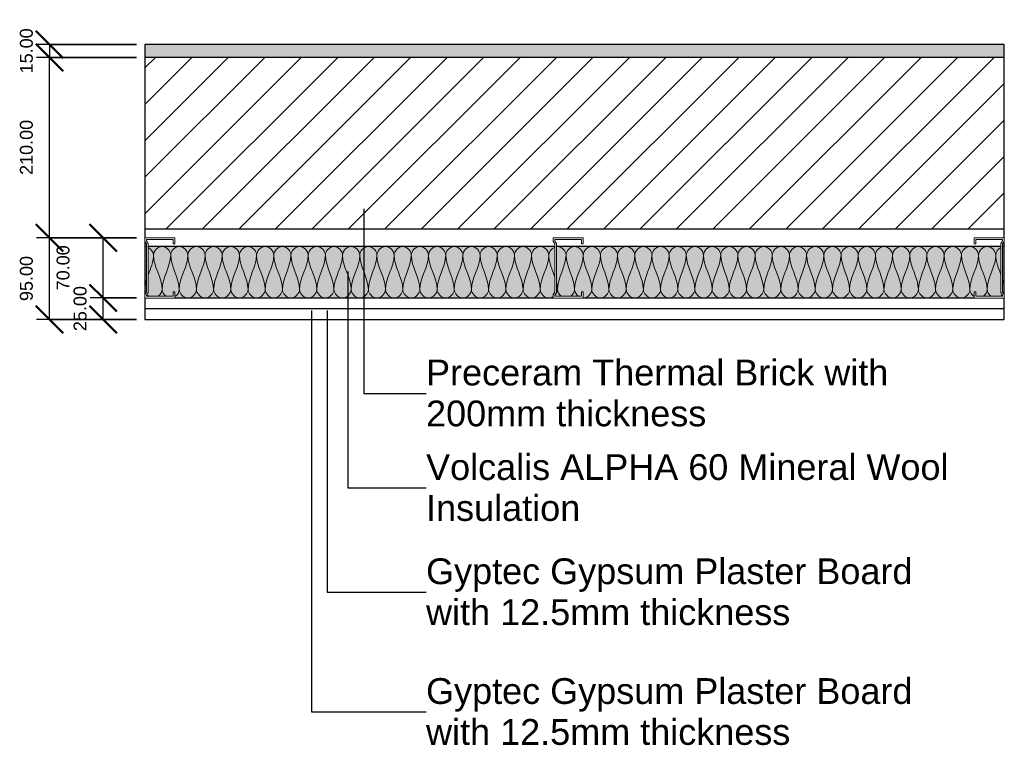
# Model space of a CAD drawing. Header units: millimetres. Extents: x -189 to 2850, y -746 to 1000.
# Tile 2 of 3: x 538 to 1684, y -746 to 99. Entities that reach past the tile are written whole.
import ezdxf

# ---------------------------------------------------------------- set-up
doc = ezdxf.new("R2010")
doc.units = ezdxf.units.MM
for name, color, linetype, lineweight in [('A-ANNO-DIMS', 211, 'Continuous', 30), ('A-ANNO-DIMS-10', 211, 'Continuous', 30), ('A-ANNO-IDEN', 131, 'Continuous', 30), ('A-DETL', 90, 'Continuous', 18), ('A-DETL-GENF', 92, 'Continuous', 18), ('A-WALL', 113, 'Continuous', 25), ('A-WALL-PATT', 111, 'Continuous', 25)]:
    doc.layers.add(name, color=color, linetype=linetype, lineweight=lineweight)
doc.styles.add('Arial', font='arial.ttf', dxfattribs={"height": 30})
doc.styles.add('Arial_1', font='arial.ttf', dxfattribs={"height": 15})
doc.dimstyles.new('Diagonal', dxfattribs={"dimscale": 304.8, "dimtxt": 15.303891, "dimasz": 0.104167, "dimexe": 0.049213, "dimexo": 0.032808, "dimgap": 0.049213, "dimtad": 1, "dimrnd": 0.01, "dimzin": 0, "dimdsep": 46, "dimtxsty": 'Arial_1', "dimblk1": 'OBLIQUE', "dimblk2": 'OBLIQUE', "dimsah": 1, "dimcen": 0.09, "dimazin": 0, "dimtfac": 1, "dimtdec": 4, "dimtix": 1, "dimtmove": 0, "dimatfit": 3, "dimfxl": 1, "dimtvp": 1, "dimtolj": 1, "dimtzin": 0, "dimarcsym": 2})
doc.dimstyles.new('Diagonal_1', dxfattribs={"dimscale": 304.8, "dimtxt": 15.303891, "dimasz": 0.104167, "dimexe": 0.049213, "dimexo": 0.032808, "dimgap": 0.049213, "dimtad": 1, "dimrnd": 0.01, "dimzin": 0, "dimdsep": 46, "dimtxsty": 'Arial_1', "dimblk1": 'OBLIQUE', "dimblk2": 'OBLIQUE', "dimsah": 1, "dimcen": 0.09, "dimazin": 0, "dimtfac": 1, "dimtdec": 4, "dimtix": 1, "dimtmove": 2, "dimatfit": 3, "dimfxl": 1, "dimtvp": 1, "dimtolj": 1, "dimtzin": 0, "dimarcsym": 2})

# ---------------------------------------------------------------- blocks, each defined once
blk = doc.blocks.new('Repeating Detail - 70mm-18634-Level 1')
at = {"layer": 'A-DETL-GENF'}
for p, q in [((-63, 510), (-70, 510)), ((-70, 510), (-70, 475)), ((-68, 477), (-68, 508)), ((-68, 508), (-63, 508)), ((-63, 508), (-63, 510)), ((0, 510), (-7, 510)), ((-7, 510), (-7, 508)), ((-7, 508), (-2, 508)), ((-2, 508), (-2, 477)), ((0, 475), (0, 510)), ((-70, 481), (-70, 504)), ((-68, 504), (-68, 481)), ((-2, 504), (-2, 481)), ((0, 481), (0, 504)), ((-70, 475), (-65.8, 475)), ((-65.8, 475), (-69, 475)), ((-66.4, 477), (-68, 477)), ((-68, 477), (-66.4, 477)), ((-63.6, 479), (-66.4, 477)), ((-66.4, 477), (-63.6, 479)), ((-65.8, 475), (-63, 477)), ((-65.8, 475), (-63, 477)), ((-6.4, 479), (-63.6, 479)), ((-63.6, 479), (-6.4, 479)), ((-63, 477), (-7, 477)), ((-63, 477), (-7, 477)), ((-7, 477), (-4.2, 475)), ((-4.2, 475), (-7, 477)), ((-3.6, 477), (-6.4, 479)), ((-3.6, 477), (-6.4, 479)), ((-4.2, 475), (0, 475)), ((0, 475), (-4.2, 475)), ((-2, 477), (-3.6, 477)), ((-3.6, 477), (-2, 477)), ((-63, 35), (-70, 35)), ((-70, 35), (-70, 0)), ((-63, 33), (-63, 35)), ((0, 35), (-7, 35)), ((-7, 35), (-7, 33)), ((0, 0), (0, 35)), ((-70, 6), (-70, 29)), ((-68, 2), (-68, 33)), ((-68, 33), (-63, 33)), ((-68, 29), (-68, 6)), ((-7, 33), (-2, 33)), ((-2, 33), (-2, 2)), ((-2, 29), (-2, 6)), ((0, 6), (0, 29)), ((-70, 0), (-65.8, 0)), ((-65.8, 0), (-69, 0)), ((-66.4, 2), (-68, 2)), ((-68, 2), (-66.4, 2)), ((-63.6, 4), (-66.4, 2)), ((-66.4, 2), (-63.6, 4)), ((-65.8, 0), (-63, 2)), ((-65.8, 0), (-63, 2)), ((-6.4, 4), (-63.6, 4)), ((-63.6, 4), (-6.4, 4)), ((-63, 2), (-7, 2)), ((-63, 2), (-7, 2)), ((-7, 2), (-4.2, 0)), ((-4.2, 0), (-7, 2)), ((-3.6, 2), (-6.4, 4)), ((-3.6, 2), (-6.4, 4)), ((0, 0), (-4.2, 0)), ((-2, 2), (-3.6, 2)), ((-3.6, 2), (-2, 2)), ((-4.2, 0), (0, 0))]:
    blk.add_line(p, q, dxfattribs=at)
blk = doc.blocks.new('metal-framing_montante - 70mm-18634-Level 1')
at = {"layer": 'A-DETL-GENF'}
for p, q in [((-63, 35), (-70, 35)), ((-70, 35), (-70, 0)), ((-63, 33), (-63, 35)), ((0, 35), (-7, 35)), ((-7, 35), (-7, 33)), ((0, 0), (0, 35)), ((-70, 6), (-70, 29)), ((-68, 2), (-68, 33)), ((-68, 33), (-63, 33)), ((-68, 29), (-68, 6)), ((-7, 33), (-2, 33)), ((-2, 33), (-2, 2)), ((-2, 29), (-2, 6)), ((0, 6), (0, 29)), ((-70, 0), (-65.8, 0)), ((-65.8, 0), (-69, 0)), ((-66.4, 2), (-68, 2)), ((-68, 2), (-66.4, 2)), ((-63.6, 4), (-66.4, 2)), ((-66.4, 2), (-63.6, 4)), ((-65.8, 0), (-63, 2)), ((-65.8, 0), (-63, 2)), ((-6.4, 4), (-63.6, 4)), ((-63.6, 4), (-6.4, 4)), ((-63, 2), (-7, 2)), ((-63, 2), (-7, 2)), ((-7, 2), (-4.2, 0)), ((-4.2, 0), (-7, 2)), ((-3.6, 2), (-6.4, 4)), ((-3.6, 2), (-6.4, 4)), ((0, 0), (-4.2, 0)), ((-2, 2), (-3.6, 2)), ((-3.6, 2), (-2, 2)), ((-4.2, 0), (0, 0))]:
    blk.add_line(p, q, dxfattribs=at)
blk = doc.blocks.new('DIMBLOCK1-Level 1')
at = {"layer": 'A-ANNO-DIMS-10', "lineweight": 50}
for p, q in [((573.1, 69.7), (557.2, 85.5)), ((573.1, 54.7), (557.2, 70.5)), ((573.1, 69.7), (589, 53.8)), ((573.1, 54.7), (589, 38.8))]:
    blk.add_line(p, q, dxfattribs=at)
at = {"layer": 'A-ANNO-DIMS-10'}
for p, q in [((674.1, 69.7), (558.1, 69.7)), ((573.1, 69.7), (573.1, 54.7)), ((573.1, 69.7), (674.1, 69.7)), ((674.1, 54.7), (558.1, 54.7)), ((573.1, 54.7), (674.1, 54.7))]:
    blk.add_line(p, q, dxfattribs=at)
at = {"layer": 'A-ANNO-DIMS-10', "color": 0, "insert": (538.6, 36.1), "char_height": 15, "width": 62.44, "attachment_point": 1, "rotation": 90, "line_spacing_factor": 0.941778, "style": 'Arial_1'}
blk.add_mtext('15.00', dxfattribs=at)
blk = doc.blocks.new('_Oblique')
at = {"color": 0, "linetype": 'ByBlock', "lineweight": -2}
blk.add_line((-0.5, -0.5), (0.5, 0.5), dxfattribs=at)
blk = doc.blocks.new('DIMBLOCK2-Level 1')
at = {"layer": 'A-ANNO-DIMS-10', "lineweight": 50}
for p, q in [((573.1, 54.7), (557.2, 70.5)), ((573.1, 54.7), (589, 38.8)), ((573.1, -155.3), (557.2, -139.5)), ((573.1, -155.3), (589, -171.2))]:
    blk.add_line(p, q, dxfattribs=at)
at = {"layer": 'A-ANNO-DIMS-10'}
for p, q in [((674.1, 54.7), (558.1, 54.7)), ((573.1, -155.3), (573.1, 54.7)), ((573.1, 54.7), (674.1, 54.7)), ((674.1, -155.3), (558.1, -155.3)), ((573.1, -155.3), (674.1, -155.3))]:
    blk.add_line(p, q, dxfattribs=at)
at = {"layer": 'A-ANNO-DIMS-10', "color": 0, "insert": (538.6, -82.1), "char_height": 15, "width": 76.284, "attachment_point": 1, "rotation": 90, "line_spacing_factor": 0.941778, "style": 'Arial_1'}
blk.add_mtext('210.00', dxfattribs=at)
blk = doc.blocks.new('DIMBLOCK3-Level 1')
at = {"layer": 'A-ANNO-DIMS-10', "lineweight": 50}
for p, q in [((635.5, -155.3), (619.7, -139.5)), ((635.5, -155.3), (651.4, -171.2)), ((635.5, -225.3), (619.7, -209.5)), ((635.5, -225.3), (651.4, -241.2))]:
    blk.add_line(p, q, dxfattribs=at)
at = {"layer": 'A-ANNO-DIMS-10'}
for p, q in [((674.1, -155.3), (620.5, -155.3)), ((635.5, -225.3), (635.5, -155.3)), ((635.5, -155.3), (674.1, -155.3)), ((674.1, -225.3), (620.5, -225.3)), ((635.5, -225.3), (674.1, -225.3))]:
    blk.add_line(p, q, dxfattribs=at)
at = {"layer": 'A-ANNO-DIMS-10', "color": 0, "insert": (581.3, -216.4), "char_height": 15, "width": 62.44, "attachment_point": 1, "rotation": 90, "line_spacing_factor": 0.941778, "style": 'Arial_1'}
blk.add_mtext('70.00', dxfattribs=at)
blk = doc.blocks.new('DIMBLOCK4-Level 1')
at = {"layer": 'A-ANNO-DIMS-10', "lineweight": 50}
for p, q in [((635.5, -225.3), (619.7, -209.5)), ((635.5, -225.3), (651.4, -241.2)), ((635.5, -250.3), (619.7, -234.5)), ((635.5, -250.3), (651.4, -266.2))]:
    blk.add_line(p, q, dxfattribs=at)
at = {"layer": 'A-ANNO-DIMS-10'}
for p, q in [((674.1, -225.3), (620.5, -225.3)), ((635.5, -250.3), (635.5, -225.3)), ((635.5, -225.3), (674.1, -225.3)), ((674.1, -250.3), (620.5, -250.3)), ((635.5, -250.3), (674.1, -250.3))]:
    blk.add_line(p, q, dxfattribs=at)
at = {"layer": 'A-ANNO-DIMS-10', "color": 0, "insert": (601.1, -263.9), "char_height": 15, "width": 62.44, "attachment_point": 1, "rotation": 90, "line_spacing_factor": 0.941778, "style": 'Arial_1'}
blk.add_mtext('25.00', dxfattribs=at)
blk = doc.blocks.new('DIMBLOCK5-Level 1')
at = {"layer": 'A-ANNO-DIMS-10', "lineweight": 50}
for p, q in [((573.1, -155.3), (557.2, -139.5)), ((573.1, -155.3), (589, -171.2)), ((573.1, -250.3), (557.2, -234.5)), ((573.1, -250.3), (589, -266.2))]:
    blk.add_line(p, q, dxfattribs=at)
at = {"layer": 'A-ANNO-DIMS-10'}
for p, q in [((674.1, -155.3), (558.1, -155.3)), ((573.1, -250.3), (573.1, -155.3)), ((573.1, -155.3), (674.1, -155.3)), ((674.1, -250.3), (558.1, -250.3)), ((573.1, -250.3), (674.1, -250.3))]:
    blk.add_line(p, q, dxfattribs=at)
at = {"layer": 'A-ANNO-DIMS-10', "color": 0, "insert": (538.6, -228.9), "char_height": 15, "width": 62.44, "attachment_point": 1, "rotation": 90, "line_spacing_factor": 0.941778, "style": 'Arial_1'}
blk.add_mtext('95.00', dxfattribs=at)

msp = doc.modelspace()

# ---------------------------------------------------------------- hatches: boundary and pattern name
at = {"layer": 'A-WALL-PATT'}
msp.add_hatch(color=256, dxfattribs=at).paths.add_polyline_path([(1684.052, 54.651), (1684.052, 69.651), (684.052, 69.651), (684.052, 54.651), (1109.317, 54.651)])
at = {"layer": 'A-WALL-PATT', "lineweight": 18}
h = msp.add_hatch(dxfattribs=at)
h.set_pattern_fill('FP_2', color=256, style=0, pattern_type=2)
h.set_pattern_definition([(45, (684.052, 0), (-21.2132, 21.2132), [])])
h.paths.add_polyline_path([(1684.052, -145.349), (1684.052, 54.651), (684.052, 54.651), (684.052, -145.349), (1109.317, -145.349)])
at = {"layer": 'A-WALL-PATT'}
h = msp.add_hatch(color=256, dxfattribs=at)
h.paths.add_polyline_path([(1649.052, -225.349), (1649.052, -218.349), (1651.052, -218.349), (1651.052, -223.349), (1682.052, -223.349), (1682.052, -221.764), (1680.101, -218.979), (1680.101, -165.349), (1163.002, -165.349), (1163.002, -218.979), (1161.052, -221.764), (1161.075, -223.349), (1192.052, -223.349), (1192.052, -218.349), (1194.052, -218.349), (1194.052, -225.349)])
h.paths.add_polyline_path([(1159.052, -225.349), (1159.052, -221.134), (1161.002, -218.349), (1161.002, -165.349), (688.002, -165.349), (688.002, -218.979), (686.052, -221.764), (686.075, -223.349), (717.052, -223.349), (717.052, -218.349), (719.052, -218.349), (719.052, -225.349), (1109.317, -225.349)])
h.paths.add_polyline_path([(1684.052, -221.134), (1684.052, -165.349), (1682.101, -165.349), (1682.101, -218.349), (1682.543, -218.979)])
h.paths.add_polyline_path([(684.052, -221.134), (686.002, -218.349), (686.002, -165.349), (684.052, -165.349), (684.052, -218.979)])

# ---------------------------------------------------------------- linework, layer by layer
at = {"layer": 'A-ANNO-IDEN'}
for p, q in [((938.75, -121.589), (938.75, -336.298)), ((920.092, -194.608), (920.092, -446.359)), ((877.885, -240.076), (877.885, -707.02)), ((896.329, -240.076), (896.329, -567.61)), ((938.75, -336.298), (1011.225, -336.348)), ((920.092, -446.359), (1011.225, -446.409)), ((896.329, -567.61), (1011.225, -567.66)), ((877.885, -707.02), (1011.225, -707.07))]:
    msp.add_line(p, q, dxfattribs=at)
at = {"layer": 'A-DETL'}
for points in [[(684.052, -165.416), (684.705, -165.416), (685.37, -165.517), (686.03, -165.705)], [(688.029, -166.537), (691.318, -168.34), (694.052, -172.026), (694.052, -175.416)], [(694.052, -175.416), (694.052, -170.701), (704.052, -160.13), (714.052, -170.701), (714.052, -175.416)], [(714.052, -175.416), (714.052, -170.701), (724.052, -160.13), (734.052, -170.701), (734.052, -175.416)], [(734.052, -175.416), (734.052, -170.701), (744.052, -160.13), (754.052, -170.701), (754.052, -175.416)], [(754.052, -175.416), (754.052, -170.701), (764.052, -160.13), (774.052, -170.701), (774.052, -175.416)], [(774.052, -175.416), (774.052, -170.701), (784.052, -160.13), (794.052, -170.701), (794.052, -175.416)], [(794.052, -175.416), (794.052, -170.701), (804.052, -160.13), (814.052, -170.701), (814.052, -175.416)], [(814.052, -175.416), (814.052, -170.701), (824.052, -160.13), (834.052, -170.701), (834.052, -175.416)], [(834.052, -175.416), (834.052, -170.701), (844.052, -160.13), (854.052, -170.701), (854.052, -175.416)], [(854.052, -175.416), (854.052, -170.701), (864.052, -160.13), (874.052, -170.701), (874.052, -175.416)], [(874.052, -175.416), (874.052, -170.701), (884.052, -160.13), (894.052, -170.701), (894.052, -175.416)], [(894.052, -175.416), (894.052, -170.701), (904.052, -160.13), (914.052, -170.701), (914.052, -175.416)], [(914.052, -175.416), (914.052, -170.701), (924.052, -160.13), (934.052, -170.701), (934.052, -175.416)], [(934.052, -175.416), (934.052, -170.701), (944.052, -160.13), (954.052, -170.701), (954.052, -175.416)], [(954.052, -175.416), (954.052, -170.701), (964.052, -160.13), (974.052, -170.701), (974.052, -175.416)], [(974.052, -175.416), (974.052, -170.701), (984.052, -160.13), (994.052, -170.701), (994.052, -175.416)], [(994.052, -175.416), (994.052, -170.701), (1004.052, -160.13), (1014.052, -170.701), (1014.052, -175.416)], [(1014.052, -175.416), (1014.052, -170.701), (1024.052, -160.13), (1034.052, -170.701), (1034.052, -175.416)], [(1034.052, -175.416), (1034.052, -170.701), (1044.052, -160.13), (1054.052, -170.701), (1054.052, -175.416)], [(1054.052, -175.416), (1054.052, -170.701), (1064.052, -160.13), (1074.052, -170.701), (1074.052, -175.416)], [(1074.052, -175.416), (1074.052, -170.701), (1084.052, -160.13), (1094.052, -170.701), (1094.052, -175.416)], [(1094.052, -175.416), (1094.052, -170.701), (1104.052, -160.13), (1114.052, -170.701), (1114.052, -175.416)], [(1114.052, -175.416), (1114.052, -170.701), (1124.052, -160.13), (1134.052, -170.701), (1134.052, -175.416)], [(1134.052, -175.416), (1134.052, -170.701), (1144.052, -160.13), (1154.052, -170.701), (1154.052, -175.416)], [(1154.052, -175.416), (1154.052, -171.697), (1157.163, -167.622), (1160.931, -166.067)], [(1174.052, -175.416), (1174.052, -170.701), (1184.052, -160.13), (1194.052, -170.701), (1194.052, -175.416)], [(1194.052, -175.416), (1194.052, -170.701), (1204.052, -160.13), (1214.052, -170.701), (1214.052, -175.416)], [(1214.052, -175.416), (1214.052, -170.701), (1224.052, -160.13), (1234.052, -170.701), (1234.052, -175.416)], [(1234.052, -175.416), (1234.052, -170.701), (1244.052, -160.13), (1254.052, -170.701), (1254.052, -175.416)], [(1254.052, -175.416), (1254.052, -170.701), (1264.052, -160.13), (1274.052, -170.701), (1274.052, -175.416)], [(1274.052, -175.416), (1274.052, -170.701), (1284.052, -160.13), (1294.052, -170.701), (1294.052, -175.416)], [(1294.052, -175.416), (1294.052, -170.701), (1304.052, -160.13), (1314.052, -170.701), (1314.052, -175.416)], [(1314.052, -175.416), (1314.052, -170.701), (1324.052, -160.13), (1334.052, -170.701), (1334.052, -175.416)], [(1334.052, -175.416), (1334.052, -170.701), (1344.052, -160.13), (1354.052, -170.701), (1354.052, -175.416)], [(1354.052, -175.416), (1354.052, -170.701), (1364.052, -160.13), (1374.052, -170.701), (1374.052, -175.416)], [(1374.052, -175.416), (1374.052, -170.701), (1384.052, -160.13), (1394.052, -170.701), (1394.052, -175.416)], [(1394.052, -175.416), (1394.052, -170.701), (1404.052, -160.13), (1414.052, -170.701), (1414.052, -175.416)], [(1414.052, -175.416), (1414.052, -170.701), (1424.052, -160.13), (1434.052, -170.701), (1434.052, -175.416)], [(1434.052, -175.416), (1434.052, -170.701), (1444.052, -160.13), (1454.052, -170.701), (1454.052, -175.416)], [(1454.052, -175.416), (1454.052, -170.701), (1464.052, -160.13), (1474.052, -170.701), (1474.052, -175.416)], [(1474.052, -175.416), (1474.052, -170.701), (1484.052, -160.13), (1494.052, -170.701), (1494.052, -175.416)], [(1494.052, -175.416), (1494.052, -170.701), (1504.052, -160.13), (1514.052, -170.701), (1514.052, -175.416)], [(1514.052, -175.416), (1514.052, -170.701), (1524.052, -160.13), (1534.052, -170.701), (1534.052, -175.416)], [(1534.052, -175.416), (1534.052, -170.701), (1544.052, -160.13), (1554.052, -170.701), (1554.052, -175.416)], [(1554.052, -175.416), (1554.052, -170.701), (1564.052, -160.13), (1574.052, -170.701), (1574.052, -175.416)], [(1574.052, -175.416), (1574.052, -170.701), (1584.052, -160.13), (1594.052, -170.701), (1594.052, -175.416)], [(1594.052, -175.416), (1594.052, -170.701), (1604.052, -160.13), (1614.052, -170.701), (1614.052, -175.416)], [(1614.052, -175.416), (1614.052, -170.701), (1624.052, -160.13), (1634.052, -170.701), (1634.052, -175.416)], [(1634.052, -175.416), (1634.052, -170.701), (1644.052, -160.13), (1654.052, -170.701), (1654.052, -175.416)], [(1654.052, -175.416), (1654.052, -170.701), (1664.052, -160.13), (1674.052, -170.701), (1674.052, -175.416)], [(1674.052, -175.416), (1674.052, -172.026), (1676.785, -168.34), (1680.074, -166.537)], [(1682.073, -165.705), (1682.733, -165.517), (1683.398, -165.416), (1684.052, -165.416)], [(694.052, -175.416), (694.052, -183.337), (690.73, -190.849), (687.915, -198.424)], [(704.052, -215.416), (704.052, -201.672), (694.052, -189.159), (694.052, -175.416)], [(714.052, -175.416), (714.052, -189.159), (704.052, -201.672), (704.052, -215.416)], [(724.052, -215.416), (724.052, -201.672), (714.052, -189.159), (714.052, -175.416)], [(734.052, -175.416), (734.052, -189.159), (724.052, -201.672), (724.052, -215.416)], [(744.052, -215.416), (744.052, -201.672), (734.052, -189.159), (734.052, -175.416)], [(754.052, -175.416), (754.052, -189.159), (744.052, -201.672), (744.052, -215.416)], [(764.052, -215.416), (764.052, -201.672), (754.052, -189.159), (754.052, -175.416)], [(774.052, -175.416), (774.052, -189.159), (764.052, -201.672), (764.052, -215.416)], [(784.052, -215.416), (784.052, -201.672), (774.052, -189.159), (774.052, -175.416)], [(794.052, -175.416), (794.052, -189.159), (784.052, -201.672), (784.052, -215.416)], [(804.052, -215.416), (804.052, -201.672), (794.052, -189.159), (794.052, -175.416)], [(814.052, -175.416), (814.052, -189.159), (804.052, -201.672), (804.052, -215.416)], [(824.052, -215.416), (824.052, -201.672), (814.052, -189.159), (814.052, -175.416)], [(834.052, -175.416), (834.052, -189.159), (824.052, -201.672), (824.052, -215.416)], [(844.052, -215.416), (844.052, -201.672), (834.052, -189.159), (834.052, -175.416)], [(854.052, -175.416), (854.052, -189.159), (844.052, -201.672), (844.052, -215.416)], [(864.052, -215.416), (864.052, -201.672), (854.052, -189.159), (854.052, -175.416)], [(874.052, -175.416), (874.052, -189.159), (864.052, -201.672), (864.052, -215.416)], [(884.052, -215.416), (884.052, -201.672), (874.052, -189.159), (874.052, -175.416)], [(894.052, -175.416), (894.052, -189.159), (884.052, -201.672), (884.052, -215.416)], [(904.052, -215.416), (904.052, -201.672), (894.052, -189.159), (894.052, -175.416)], [(914.052, -175.416), (914.052, -189.159), (904.052, -201.672), (904.052, -215.416)], [(924.052, -215.416), (924.052, -201.672), (914.052, -189.159), (914.052, -175.416)], [(934.052, -175.416), (934.052, -189.159), (924.052, -201.672), (924.052, -215.416)], [(944.052, -215.416), (944.052, -201.672), (934.052, -189.159), (934.052, -175.416)], [(954.052, -175.416), (954.052, -189.159), (944.052, -201.672), (944.052, -215.416)], [(964.052, -215.416), (964.052, -201.672), (954.052, -189.159), (954.052, -175.416)], [(974.052, -175.416), (974.052, -189.159), (964.052, -201.672), (964.052, -215.416)], [(984.052, -215.416), (984.052, -201.672), (974.052, -189.159), (974.052, -175.416)], [(994.052, -175.416), (994.052, -189.159), (984.052, -201.672), (984.052, -215.416)], [(1004.052, -215.416), (1004.052, -201.672), (994.052, -189.159), (994.052, -175.416)], [(1014.052, -175.416), (1014.052, -189.159), (1004.052, -201.672), (1004.052, -215.416)], [(1024.052, -215.416), (1024.052, -201.672), (1014.052, -189.159), (1014.052, -175.416)], [(1034.052, -175.416), (1034.052, -189.159), (1024.052, -201.672), (1024.052, -215.416)], [(1044.052, -215.416), (1044.052, -201.672), (1034.052, -189.159), (1034.052, -175.416)], [(1054.052, -175.416), (1054.052, -189.159), (1044.052, -201.672), (1044.052, -215.416)], [(1064.052, -215.416), (1064.052, -201.672), (1054.052, -189.159), (1054.052, -175.416)], [(1074.052, -175.416), (1074.052, -189.159), (1064.052, -201.672), (1064.052, -215.416)], [(1084.052, -215.416), (1084.052, -201.672), (1074.052, -189.159), (1074.052, -175.416)], [(1094.052, -175.416), (1094.052, -189.159), (1084.052, -201.672), (1084.052, -215.416)], [(1104.052, -215.416), (1104.052, -201.672), (1094.052, -189.159), (1094.052, -175.416)], [(1114.052, -175.416), (1114.052, -189.159), (1104.052, -201.672), (1104.052, -215.416)], [(1124.052, -215.416), (1124.052, -201.672), (1114.052, -189.159), (1114.052, -175.416)], [(1134.052, -175.416), (1134.052, -189.159), (1124.052, -201.672), (1124.052, -215.416)], [(1144.052, -215.416), (1144.052, -201.672), (1134.052, -189.159), (1134.052, -175.416)], [(1154.052, -175.416), (1154.052, -189.159), (1144.052, -201.672), (1144.052, -215.416)], [(1161.122, -201.008), (1158.171, -192.551), (1154.052, -184.237), (1154.052, -175.416)], [(1174.052, -175.416), (1174.052, -189.159), (1164.052, -201.672), (1164.052, -215.416)], [(1184.052, -215.416), (1184.052, -201.672), (1174.052, -189.159), (1174.052, -175.416)], [(1194.052, -175.416), (1194.052, -189.159), (1184.052, -201.672), (1184.052, -215.416)], [(1204.052, -215.416), (1204.052, -201.672), (1194.052, -189.159), (1194.052, -175.416)], [(1214.052, -175.416), (1214.052, -189.159), (1204.052, -201.672), (1204.052, -215.416)], [(1224.052, -215.416), (1224.052, -201.672), (1214.052, -189.159), (1214.052, -175.416)], [(1234.052, -175.416), (1234.052, -189.159), (1224.052, -201.672), (1224.052, -215.416)], [(1244.052, -215.416), (1244.052, -201.672), (1234.052, -189.159), (1234.052, -175.416)], [(1254.052, -175.416), (1254.052, -189.159), (1244.052, -201.672), (1244.052, -215.416)], [(1264.052, -215.416), (1264.052, -201.672), (1254.052, -189.159), (1254.052, -175.416)], [(1274.052, -175.416), (1274.052, -189.159), (1264.052, -201.672), (1264.052, -215.416)], [(1284.052, -215.416), (1284.052, -201.672), (1274.052, -189.159), (1274.052, -175.416)], [(1294.052, -175.416), (1294.052, -189.159), (1284.052, -201.672), (1284.052, -215.416)], [(1304.052, -215.416), (1304.052, -201.672), (1294.052, -189.159), (1294.052, -175.416)], [(1314.052, -175.416), (1314.052, -189.159), (1304.052, -201.672), (1304.052, -215.416)], [(1324.052, -215.416), (1324.052, -201.672), (1314.052, -189.159), (1314.052, -175.416)], [(1334.052, -175.416), (1334.052, -189.159), (1324.052, -201.672), (1324.052, -215.416)], [(1344.052, -215.416), (1344.052, -201.672), (1334.052, -189.159), (1334.052, -175.416)], [(1354.052, -175.416), (1354.052, -189.159), (1344.052, -201.672), (1344.052, -215.416)], [(1364.052, -215.416), (1364.052, -201.672), (1354.052, -189.159), (1354.052, -175.416)], [(1374.052, -175.416), (1374.052, -189.159), (1364.052, -201.672), (1364.052, -215.416)], [(1384.052, -215.416), (1384.052, -201.672), (1374.052, -189.159), (1374.052, -175.416)], [(1394.052, -175.416), (1394.052, -189.159), (1384.052, -201.672), (1384.052, -215.416)], [(1404.052, -215.416), (1404.052, -201.672), (1394.052, -189.159), (1394.052, -175.416)], [(1414.052, -175.416), (1414.052, -189.159), (1404.052, -201.672), (1404.052, -215.416)], [(1424.052, -215.416), (1424.052, -201.672), (1414.052, -189.159), (1414.052, -175.416)], [(1434.052, -175.416), (1434.052, -189.159), (1424.052, -201.672), (1424.052, -215.416)], [(1444.052, -215.416), (1444.052, -201.672), (1434.052, -189.159), (1434.052, -175.416)], [(1454.052, -175.416), (1454.052, -189.159), (1444.052, -201.672), (1444.052, -215.416)], [(1464.052, -215.416), (1464.052, -201.672), (1454.052, -189.159), (1454.052, -175.416)], [(1474.052, -175.416), (1474.052, -189.159), (1464.052, -201.672), (1464.052, -215.416)], [(1484.052, -215.416), (1484.052, -201.672), (1474.052, -189.159), (1474.052, -175.416)], [(1494.052, -175.416), (1494.052, -189.159), (1484.052, -201.672), (1484.052, -215.416)], [(1504.052, -215.416), (1504.052, -201.672), (1494.052, -189.159), (1494.052, -175.416)], [(1514.052, -175.416), (1514.052, -189.159), (1504.052, -201.672), (1504.052, -215.416)], [(1524.052, -215.416), (1524.052, -201.672), (1514.052, -189.159), (1514.052, -175.416)], [(1534.052, -175.416), (1534.052, -189.159), (1524.052, -201.672), (1524.052, -215.416)], [(1544.052, -215.416), (1544.052, -201.672), (1534.052, -189.159), (1534.052, -175.416)], [(1554.052, -175.416), (1554.052, -189.159), (1544.052, -201.672), (1544.052, -215.416)], [(1564.052, -215.416), (1564.052, -201.672), (1554.052, -189.159), (1554.052, -175.416)], [(1574.052, -175.416), (1574.052, -189.159), (1564.052, -201.672), (1564.052, -215.416)], [(1584.052, -215.416), (1584.052, -201.672), (1574.052, -189.159), (1574.052, -175.416)], [(1594.052, -175.416), (1594.052, -189.159), (1584.052, -201.672), (1584.052, -215.416)], [(1604.052, -215.416), (1604.052, -201.672), (1594.052, -189.159), (1594.052, -175.416)], [(1614.052, -175.416), (1614.052, -189.159), (1604.052, -201.672), (1604.052, -215.416)], [(1624.052, -215.416), (1624.052, -201.672), (1614.052, -189.159), (1614.052, -175.416)], [(1634.052, -175.416), (1634.052, -189.159), (1624.052, -201.672), (1624.052, -215.416)], [(1644.052, -215.416), (1644.052, -201.672), (1634.052, -189.159), (1634.052, -175.416)], [(1654.052, -175.416), (1654.052, -189.159), (1644.052, -201.672), (1644.052, -215.416)], [(1664.052, -215.416), (1664.052, -201.672), (1654.052, -189.159), (1654.052, -175.416)], [(1674.052, -175.416), (1674.052, -189.159), (1664.052, -201.672), (1664.052, -215.416)], [(1680.188, -198.424), (1677.373, -190.849), (1674.052, -183.337), (1674.052, -175.416)], [(685.943, -204.178), (684.825, -207.864), (684.052, -211.592), (684.052, -215.416)], [(1684.052, -215.416), (1684.052, -211.592), (1683.278, -207.864), (1682.16, -204.178)], [(684.052, -215.416), (684.052, -216.736), (684.444, -218.102), (685.119, -219.383)], [(699.471, -223.452), (702.127, -221.486), (704.052, -218.341), (704.052, -215.416)], [(704.052, -215.416), (704.052, -218.341), (705.977, -221.486), (708.632, -223.452)], [(719.087, -223.724), (721.939, -221.785), (724.052, -218.48), (724.052, -215.416)], [(724.052, -215.416), (724.052, -220.13), (734.052, -230.701), (744.052, -220.13), (744.052, -215.416)], [(744.052, -215.416), (744.052, -220.13), (754.052, -230.701), (764.052, -220.13), (764.052, -215.416)], [(764.052, -215.416), (764.052, -220.13), (774.052, -230.701), (784.052, -220.13), (784.052, -215.416)], [(784.052, -215.416), (784.052, -220.13), (794.052, -230.701), (804.052, -220.13), (804.052, -215.416)], [(804.052, -215.416), (804.052, -220.13), (814.052, -230.701), (824.052, -220.13), (824.052, -215.416)], [(824.052, -215.416), (824.052, -220.13), (834.052, -230.701), (844.052, -220.13), (844.052, -215.416)], [(844.052, -215.416), (844.052, -220.13), (854.052, -230.701), (864.052, -220.13), (864.052, -215.416)], [(864.052, -215.416), (864.052, -220.13), (874.052, -230.701), (884.052, -220.13), (884.052, -215.416)], [(884.052, -215.416), (884.052, -220.13), (894.052, -230.701), (904.052, -220.13), (904.052, -215.416)], [(904.052, -215.416), (904.052, -220.13), (914.052, -230.701), (924.052, -220.13), (924.052, -215.416)], [(924.052, -215.416), (924.052, -220.13), (934.052, -230.701), (944.052, -220.13), (944.052, -215.416)], [(944.052, -215.416), (944.052, -220.13), (954.052, -230.701), (964.052, -220.13), (964.052, -215.416)], [(964.052, -215.416), (964.052, -220.13), (974.052, -230.701), (984.052, -220.13), (984.052, -215.416)], [(984.052, -215.416), (984.052, -220.13), (994.052, -230.701), (1004.052, -220.13), (1004.052, -215.416)], [(1004.052, -215.416), (1004.052, -220.13), (1014.052, -230.701), (1024.052, -220.13), (1024.052, -215.416)], [(1024.052, -215.416), (1024.052, -220.13), (1034.052, -230.701), (1044.052, -220.13), (1044.052, -215.416)], [(1044.052, -215.416), (1044.052, -220.13), (1054.052, -230.701), (1064.052, -220.13), (1064.052, -215.416)], [(1064.052, -215.416), (1064.052, -220.13), (1074.052, -230.701), (1084.052, -220.13), (1084.052, -215.416)], [(1084.052, -215.416), (1084.052, -220.13), (1094.052, -230.701), (1104.052, -220.13), (1104.052, -215.416)], [(1104.052, -215.416), (1104.052, -220.13), (1114.052, -230.701), (1124.052, -220.13), (1124.052, -215.416)], [(1124.052, -215.416), (1124.052, -220.13), (1134.052, -230.701), (1144.052, -220.13), (1144.052, -215.416)], [(1163.28, -218.775), (1163.773, -217.674), (1164.052, -216.529), (1164.052, -215.416)], [(1164.052, -215.416), (1164.052, -213.107), (1163.769, -210.833), (1163.3, -208.582)], [(1164.052, -215.416), (1164.052, -218.341), (1165.977, -221.486), (1168.632, -223.452)], [(1179.471, -223.452), (1182.127, -221.486), (1184.052, -218.341), (1184.052, -215.416)], [(1184.052, -215.416), (1184.052, -218.341), (1185.977, -221.486), (1188.632, -223.452)], [(1204.052, -215.416), (1204.052, -220.13), (1214.052, -230.701), (1224.052, -220.13), (1224.052, -215.416)], [(1224.052, -215.416), (1224.052, -220.13), (1234.052, -230.701), (1244.052, -220.13), (1244.052, -215.416)], [(1244.052, -215.416), (1244.052, -220.13), (1254.052, -230.701), (1264.052, -220.13), (1264.052, -215.416)], [(1264.052, -215.416), (1264.052, -220.13), (1274.052, -230.701), (1284.052, -220.13), (1284.052, -215.416)], [(1284.052, -215.416), (1284.052, -220.13), (1294.052, -230.701), (1304.052, -220.13), (1304.052, -215.416)], [(1304.052, -215.416), (1304.052, -220.13), (1314.052, -230.701), (1324.052, -220.13), (1324.052, -215.416)], [(1324.052, -215.416), (1324.052, -220.13), (1334.052, -230.701), (1344.052, -220.13), (1344.052, -215.416)], [(1344.052, -215.416), (1344.052, -220.13), (1354.052, -230.701), (1364.052, -220.13), (1364.052, -215.416)], [(1364.052, -215.416), (1364.052, -220.13), (1374.052, -230.701), (1384.052, -220.13), (1384.052, -215.416)], [(1384.052, -215.416), (1384.052, -220.13), (1394.052, -230.701), (1404.052, -220.13), (1404.052, -215.416)], [(1404.052, -215.416), (1404.052, -220.13), (1414.052, -230.701), (1424.052, -220.13), (1424.052, -215.416)], [(1424.052, -215.416), (1424.052, -220.13), (1434.052, -230.701), (1444.052, -220.13), (1444.052, -215.416)], [(1444.052, -215.416), (1444.052, -220.13), (1454.052, -230.701), (1464.052, -220.13), (1464.052, -215.416)], [(1464.052, -215.416), (1464.052, -220.13), (1474.052, -230.701), (1484.052, -220.13), (1484.052, -215.416)], [(1484.052, -215.416), (1484.052, -220.13), (1494.052, -230.701), (1504.052, -220.13), (1504.052, -215.416)], [(1504.052, -215.416), (1504.052, -220.13), (1514.052, -230.701), (1524.052, -220.13), (1524.052, -215.416)], [(1524.052, -215.416), (1524.052, -220.13), (1534.052, -230.701), (1544.052, -220.13), (1544.052, -215.416)], [(1544.052, -215.416), (1544.052, -220.13), (1554.052, -230.701), (1564.052, -220.13), (1564.052, -215.416)], [(1564.052, -215.416), (1564.052, -220.13), (1574.052, -230.701), (1584.052, -220.13), (1584.052, -215.416)], [(1584.052, -215.416), (1584.052, -220.13), (1594.052, -230.701), (1604.052, -220.13), (1604.052, -215.416)], [(1604.052, -215.416), (1604.052, -220.13), (1614.052, -230.701), (1624.052, -220.13), (1624.052, -215.416)], [(1624.052, -215.416), (1624.052, -220.13), (1634.052, -230.701), (1644.052, -220.13), (1644.052, -215.416)], [(1644.052, -215.416), (1644.052, -218.48), (1646.164, -221.785), (1649.016, -223.724)], [(1659.471, -223.452), (1662.127, -221.486), (1664.052, -218.341), (1664.052, -215.416)], [(1664.052, -215.416), (1664.052, -218.341), (1665.977, -221.486), (1668.632, -223.452)], [(1682.984, -219.383), (1683.659, -218.102), (1684.052, -216.736), (1684.052, -215.416)], [(686.344, -221.245), (687.006, -222.071), (687.781, -222.822), (688.632, -223.452)], [(693.835, -225.412), (693.907, -225.414), (694.052, -225.417), (694.196, -225.414), (694.268, -225.412)], [(713.835, -225.412), (713.907, -225.414), (714.052, -225.417), (714.196, -225.414), (714.268, -225.412)], [(1161.527, -221.526), (1162.139, -220.807), (1162.663, -220.024), (1163.074, -219.21)], [(1173.835, -225.412), (1173.907, -225.414), (1174.052, -225.417), (1174.196, -225.414), (1174.268, -225.412)], [(1653.835, -225.412), (1653.907, -225.414), (1654.052, -225.417), (1654.196, -225.414), (1654.268, -225.412)], [(1673.835, -225.412), (1673.907, -225.414), (1674.052, -225.417), (1674.196, -225.414), (1674.268, -225.412)], [(1679.471, -223.452), (1680.322, -222.822), (1681.097, -222.071), (1681.759, -221.245)]]:
    msp.add_open_spline(points, degree=3, dxfattribs=at)
for points, knots in [([(1162.963, -165.497), (1163.325, -165.443), (1168.688, -165.031), (1174.052, -170.701), (1174.052, -175.416)], [1.31142828, 1.31142828, 1.31142828, 1.31142828, 1.41421356, 2.82842712, 2.82842712, 2.82842712, 2.82842712]), ([(1144.052, -215.416), (1144.052, -220.13), (1150.802, -227.266), (1157.552, -224.768), (1159.087, -223.724)], [0, 0, 0, 0, 1.41421356, 1.90918831, 1.90918831, 1.90918831, 1.90918831]), ([(1193.835, -225.412), (1193.907, -225.414), (1198.979, -225.492), (1204.052, -220.13), (1204.052, -215.416)], [1.39378726, 1.39378726, 1.39378726, 1.39378726, 1.41421356, 2.82842712, 2.82842712, 2.82842712, 2.82842712])]:
    msp.add_open_spline(points, degree=3, knots=knots, dxfattribs=at)
at = {"layer": 'A-WALL'}
for p, q in [((1684.052, 69.651), (684.052, 69.651)), ((684.052, 69.651), (684.052, -155.349)), ((1684.052, -155.349), (1684.052, 69.651)), ((1684.052, 54.651), (684.052, 54.651)), ((1684.052, -145.349), (684.052, -145.349)), ((684.052, -159.563), (684.052, -221.134)), ((1684.052, -221.134), (1684.052, -159.563)), ((686.002, -165.349), (684.052, -165.349)), ((1161.002, -165.349), (688.002, -165.349)), ((1680.101, -165.349), (1163.002, -165.349)), ((1684.052, -165.349), (1682.101, -165.349)), ((684.052, -225.349), (684.052, -250.349)), ((1159.052, -225.349), (719.052, -225.349)), ((1649.052, -225.349), (1194.052, -225.349)), ((1684.052, -250.349), (1684.052, -225.349)), ((1684.052, -237.849), (684.052, -237.849)), ((684.052, -250.349), (1684.052, -250.349))]:
    msp.add_line(p, q, dxfattribs=at)

# ---------------------------------------------------------------- block references
at = {"layer": 'A-DETL-GENF', "extrusion": (0, 0, -1), "rotation": 90.0000000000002}
msp.add_blockref('Repeating Detail - 70mm-18634-Level 1', (-684.052, -155.349), dxfattribs=at)
at = {"layer": 'A-DETL-GENF', "rotation": 89.99999999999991}
msp.add_blockref('metal-framing_montante - 70mm-18634-Level 1', (1684.052, -155.349), dxfattribs=at)

# ---------------------------------------------------------------- texts
at = {"layer": 'A-ANNO-IDEN', "char_height": 30, "attachment_point": 1, "style": 'Arial'}
for s, insert, width in [('Preceram Thermal Brick with', (1011.225, -297.063), 665.40062), ('200mm thickness', (1011.225, -344.688), 404.85219), ('Volcalis ALPHA 60 Mineral Wool', (1011.225, -407.124), 750.3795), ('Insulation', (1011.225, -454.749), 221.26575), ('Gyptec Gypsum Plaster Board', (1011.225, -528.374), 696.66644), ('with 12.5mm thickness', (1011.225, -575.999), 525.907), ('Gyptec Gypsum Plaster Board', (1011.225, -667.784), 696.66644), ('with 12.5mm thickness', (1011.225, -715.409), 525.907)]:
    msp.add_mtext(s, dxfattribs=dict(at, insert=insert, width=width))

# ---------------------------------------------------------------- dimensions: what is measured, and where the dimension line sits
at = {"layer": 'A-ANNO-DIMS'}
for base, p1, p2, override, picture, middle in [((573.117, 54.651), (684.052, 69.651), (684.052, 54.651), {"dimpost": '<>', "dimfxl": 15}, 'DIMBLOCK1-Level 1', (550.458, 62.151)), ((573.117, 54.651), (684.052, -155.349), (684.052, 54.651), {"dimpost": '<>', "dimfxl": 210}, 'DIMBLOCK2-Level 1', (550.458, -50.349)), ((573.117, -155.349), (684.052, -250.349), (684.052, -155.349), {"dimpost": '<>', "dimfxl": 95}, 'DIMBLOCK5-Level 1', (550.458, -202.849)), ((635.544, -225.349), (684.052, -250.349), (684.052, -225.349), {"dimpost": '<>', "dimfxl": 25}, 'DIMBLOCK4-Level 1', (612.885, -237.849))]:
    dim = msp.add_linear_dim(base=base, p1=p1, p2=p2, angle=90, dimstyle='Diagonal', override=override, dxfattribs=at)
    dim.commit()
    dim.dimension.update_dxf_attribs({"geometry": picture, "text_midpoint": middle})
dim = msp.add_linear_dim(base=(635.544, -155.349), p1=(684.052, -225.349), p2=(684.052, -155.349), angle=90, dimstyle='Diagonal_1', override={"dimpost": '<>', "dimfxl": 70}, dxfattribs=at)
dim.commit()
dim.dimension.update_dxf_attribs({"geometry": 'DIMBLOCK3-Level 1', "text_midpoint": (591.265, -185.145), "dimtype": 160, "text_rotation": 90})

doc.saveas('drawing.dxf')
